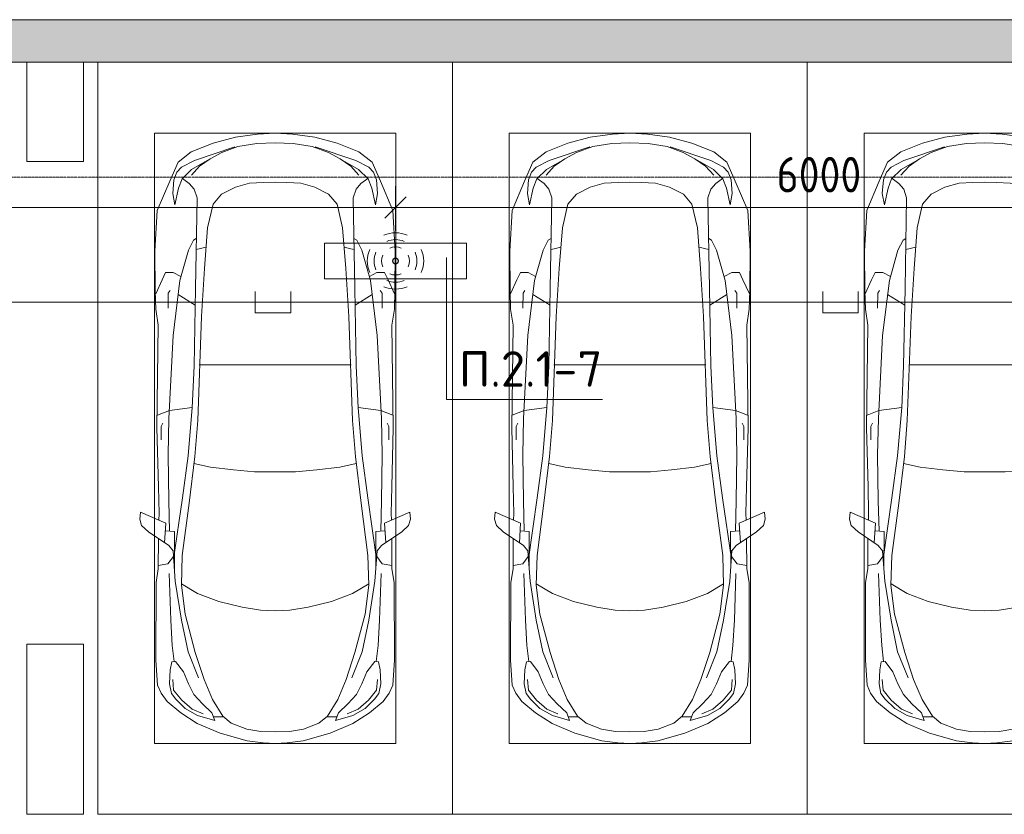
# Model space of a CAD drawing. Header units: millimetres. Extents: x -32229 to 170644, y -13689 to 125138.
# Tile 117 of 208: x -5115 to 1824, y 115760 to 121360. Entities that reach past the tile are written whole.
import ezdxf

# ---------------------------------------------------------------- set-up
doc = ezdxf.new("R2010")
doc.units = ezdxf.units.MM
doc.linetypes.add('ADSK_Линия сетки', pattern=[25, 20, -2.5, 0, -2.5])
for name, color, linetype, lineweight in [('A-ANNO-DIMS', 7, 'Continuous', 9), ('A-ANNO-DIMS-200', 7, 'Continuous', 9), ('A-ANNO-NOTE', 7, 'Continuous', 18), ('A-DETL-GENF', 7, 'Continuous', 18), ('A-DETL-THIN', 7, 'Continuous', 9), ('A-WALL', 7, 'Continuous', 18), ('A-WALL-PATT', 7, 'Continuous', 40), ('C-PRKG', 7, 'Continuous', 18), ('G-ANNO-TEXT', 7, 'Continuous', 9), ('S-COLS', 7, 'Continuous', 18), ('S-GRID', 7, 'Continuous', 9)]:
    doc.layers.add(name, color=color, linetype=linetype, lineweight=lineweight)
doc.layers.add('A-DETL', color=7, linetype='Continuous', lineweight=9, true_color=0x00a600)
doc.styles.add('GOST Common_6', font='GOST_Common.ttf', dxfattribs={"width": 0.9, "height": 250})
doc.styles.add('ISOCPEUR', font='isocpeur.ttf', dxfattribs={"height": 250})
doc.dimstyles.new('ГОСТ_2_5_мм2', dxfattribs={"dimscale": 304.8, "dimtxt": 251.428749, "dimasz": 0.492126, "dimexe": 0.492126, "dimexo": 0.656168, "dimgap": 0.098425, "dimtad": 1, "dimdec": 0, "dimdsep": 46, "dimtxsty": 'GOST Common_6', "dimblk1": 'OBLIQUE', "dimblk2": 'OBLIQUE', "dimsah": 1, "dimcen": 0.09, "dimazin": 2, "dimtfac": 1, "dimtdec": 4, "dimtix": 1, "dimtmove": 0, "dimatfit": 3, "dimfxl": 1, "dimtvp": 1, "dimtolj": 1, "dimtzin": 0, "dimarcsym": 2})

# ---------------------------------------------------------------- blocks, each defined once
blk = doc.blocks.new('АР_Машиноместо - 5300x2500_С-2205627--01 ЭО')
at = {"layer": 'A-DETL-GENF', "color": 253, "lineweight": 13, "true_color": 0xaaaaaa}
for p, q in [((1052.6, -517.5), (861.8, -571.6)), ((1165.1, -503.1), (1052.6, -517.5)), ((1250, -500), (1165.1, -503.1)), ((1250, -500), (1334.9, -503.1)), ((1334.9, -503.1), (1447.4, -517.5)), ((1447.4, -517.5), (1638.2, -571.6)), ((861.8, -571.6), (701.8, -640.4)), ((1050.7, -599.4), (941.4, -642.2)), ((1148.8, -583), (1050.7, -599.4)), ((1250, -581.6), (1148.8, -583)), ((1250, -581.6), (1351.2, -583)), ((1351.2, -583), (1449.3, -599.4)), ((1449.3, -599.4), (1558.6, -642.2)), ((1638.2, -571.6), (1798.2, -640.4)), ((701.8, -640.4), (584.4, -714.6)), ((824.6, -660.9), (703.5, -696.4)), ((804.5, -715.7), (824.6, -660.9)), ((881.5, -691.6), (809.1, -809.4)), ((888.4, -685.9), (815.2, -686.6)), ((941.4, -642.2), (881.5, -691.6)), ((1558.6, -642.2), (1618.5, -691.6)), ((1611.6, -685.9), (1684.8, -686.6)), ((1618.5, -691.6), (1690.9, -809.4)), ((1695.5, -715.7), (1675.4, -660.9)), ((1675.4, -660.9), (1796.5, -696.4)), ((1798.2, -640.4), (1915.6, -714.6)), ((584.4, -714.6), (489, -795.6)), ((616.5, -746.4), (550, -812.3)), ((703.5, -696.4), (616.5, -746.4)), ((737.5, -778.3), (804.5, -715.7)), ((1762.5, -778.3), (1695.5, -715.7)), ((1796.5, -696.4), (1883.5, -746.4)), ((1883.5, -746.4), (1950, -812.3)), ((1915.6, -714.6), (2011, -795.6)), ((489, -795.6), (445.9, -853.1)), ((550, -812.3), (519.1, -851.5)), ((677.4, -843.7), (737.5, -778.3)), ((809.1, -809.4), (749.2, -950.3)), ((1690.9, -809.4), (1750.8, -950.3)), ((1822.6, -843.7), (1762.5, -778.3)), ((1950, -812.3), (1980.9, -851.5)), ((2011, -795.6), (2054.1, -853.1)), ((445.9, -853.1), (420.9, -910.7)), ((519.1, -851.5), (505.7, -920)), ((639.1, -920), (677.4, -843.7)), ((1860.9, -920), (1822.6, -843.7)), ((1980.9, -851.5), (1994.3, -920)), ((2054.1, -853.1), (2079.1, -910.7)), ((420.9, -910.7), (409.5, -1087)), ((505.7, -920), (510.2, -1018.7)), ((603.4, -1004.8), (639.1, -920)), ((749.2, -950.3), (687.4, -1141)), ((1750.8, -950.3), (1812.6, -1141)), ((1896.6, -1004.8), (1860.9, -920)), ((1994.3, -920), (1989.8, -1018.7)), ((2079.1, -910.7), (2090.5, -1087)), ((510.2, -1018.7), (521.5, -1074.5)), ((548.5, -1076.2), (603.4, -1004.8)), ((1951.5, -1076.2), (1896.6, -1004.8)), ((1989.8, -1018.7), (1978.5, -1074.5)), ((409.5, -1087), (410.6, -1634.2)), ((521.5, -1074.5), (548.5, -1076.2)), ((1978.5, -1074.5), (1951.5, -1076.2)), ((2090.5, -1087), (2089.4, -1634.2)), ((687.4, -1141), (615.4, -1410.3)), ((1812.6, -1141), (1884.6, -1410.3)), ((615.4, -1410.3), (589.4, -1615.5)), ((1016.6, -1459.9), (1146.9, -1439.4)), ((1146.9, -1439.4), (1250, -1434.1)), ((1353.1, -1439.4), (1250, -1434.1)), ((1483.4, -1459.9), (1353.1, -1439.4)), ((1884.6, -1410.3), (1910.6, -1615.5)), ((703.6, -1557.1), (852.8, -1499)), ((852.8, -1499), (1016.6, -1459.9)), ((1647.2, -1499), (1483.4, -1459.9)), ((1796.4, -1557.1), (1647.2, -1499)), ((590.4, -1624.3), (703.6, -1557.1)), ((1909.6, -1624.3), (1796.4, -1557.1)), ((410.6, -1634.2), (426.5, -1730.9)), ((546.5, -1642.6), (530.6, -1857.6)), ((589.4, -1615.5), (595.8, -1824.8)), ((1910.6, -1615.5), (1904.2, -1824.8)), ((1953.5, -1642.6), (1969.4, -1857.6)), ((2089.4, -1634.2), (2073.5, -1730.9)), ((426.5, -1730.9), (427.5, -1943)), ((540.9, -1993.7), (539.8, -1733.1)), ((1959.1, -1993.7), (1960.2, -1733.1)), ((2073.5, -1730.9), (2072.5, -1943)), ((495, -1765.3), (426.6, -1753.4)), ((533.6, -1816.8), (495, -1765.3)), ((597, -2231), (535, -1798.3)), ((1903, -2231), (1965, -1798.3)), ((1966.4, -1816.8), (2005, -1765.3)), ((2005, -1765.3), (2073.4, -1753.4)), ((530.6, -1857.6), (500.6, -1894.5)), ((595.8, -1824.8), (644.6, -2191.8)), ((1904.2, -1824.8), (1855.4, -2191.8)), ((1969.4, -1857.6), (1999.4, -1894.5)), ((500.6, -1894.5), (357.8, -1990.1)), ((479.9, -2052.9), (471, -1914.3)), ((1999.4, -1894.5), (2142.2, -1990.1)), ((2020.1, -2052.9), (2029, -1914.3)), ((357.8, -1990.1), (309.5, -2036.1)), ((540.9, -1993.7), (476.3, -1997.9)), ((505.9, -1996), (500, -2210.1)), ((1959.1, -1993.7), (2023.7, -1997.9)), ((1994.1, -1996), (2000, -2210.1)), ((2142.2, -1990.1), (2190.5, -2036.1)), ((309.5, -2036.1), (296.8, -2079.9)), ((296.8, -2079.9), (301.4, -2130.5)), ((301.4, -2130.5), (479.9, -2052.9)), ((432.3, -2119.9), (430.7, -2073.9)), ((2198.6, -2130.5), (2020.1, -2052.9)), ((2067.7, -2119.9), (2069.3, -2073.9)), ((2190.5, -2036.1), (2203.2, -2079.9)), ((2203.2, -2079.9), (2198.6, -2130.5)), ((428.2, -2308.5), (432.3, -2119.9)), ((2071.8, -2308.5), (2067.7, -2119.9)), ((500, -2210.1), (495.7, -2532.3)), ((644.6, -2191.8), (684.2, -2522.3)), ((1855.4, -2191.8), (1815.8, -2522.3)), ((2000, -2210.1), (2004.3, -2532.3)), ((636.6, -2526.5), (597, -2231)), ((1863.4, -2526.5), (1903, -2231)), ((417.5, -2723), (428.2, -2308.5)), ((2082.5, -2723), (2071.8, -2308.5)), ((495.7, -2532.3), (501.4, -2789.7)), ((636.6, -2526.5), (665.8, -2867.4)), ((684.2, -2522.3), (704.9, -2775.5)), ((1815.8, -2522.3), (1795.1, -2775.5)), ((1863.4, -2526.5), (1834.2, -2867.4)), ((2004.3, -2532.3), (1998.6, -2789.7)), ((447.8, -2638.7), (447.8, -2733.7)), ((2052.2, -2638.7), (2052.2, -2733.7)), ((426.5, -3446.8), (417.5, -2723)), ((447.8, -2733.7), (459.7, -2756.2)), ((2052.2, -2733.7), (2040.3, -2756.2)), ((2073.5, -3446.8), (2082.5, -2723)), ((505.1, -2846.9), (420.9, -2813.3)), ((501.4, -2789.7), (530.9, -3374.8)), ((704.9, -2775.5), (731.2, -3507.6)), ((1795.1, -2775.5), (1768.8, -3507.6)), ((1998.6, -2789.7), (1969.1, -3374.8)), ((1994.9, -2846.9), (2079.1, -2813.3)), ((665.8, -2867.4), (505.1, -2846.9)), ((665.6, -2864.6), (678.7, -3159.5)), ((1834.4, -2864.6), (1821.3, -3159.5)), ((1834.2, -2867.4), (1994.9, -2846.9)), ((678.7, -3159.5), (689.3, -3705.5)), ((1821.3, -3159.5), (1810.7, -3705.5)), ((530.9, -3374.8), (578.7, -3762.9)), ((1969.1, -3374.8), (1921.3, -3762.9)), ((409.5, -3560), (426.5, -3446.8)), ((2090.5, -3560), (2073.5, -3446.8)), ((731.2, -3507.6), (752.2, -3845.6)), ((1768.8, -3507.6), (1747.8, -3845.6)), ((405.6, -3688.5), (409.5, -3560)), ((495.5, -3566.1), (496.8, -3671.6)), ((687.1, -3588.8), (566.5, -3663.9)), ((1812.9, -3588.8), (1933.5, -3663.9)), ((2004.5, -3566.1), (2003.2, -3671.6)), ((2094.4, -3688.5), (2090.5, -3560)), ((408.2, -3667), (453.1, -3766.3)), ((496.8, -3671.6), (510.1, -3691.5)), ((2003.2, -3671.6), (1989.9, -3691.5)), ((2091.8, -3667), (2046.9, -3766.3)), ((403.4, -3968), (405.6, -3688.5)), ((689.3, -3705.5), (699.7, -4345.5)), ((1810.7, -3705.5), (1800.3, -4345.5)), ((2096.6, -3968), (2094.4, -3688.5)), ((453.1, -3766.3), (478.4, -3819.3)), ((532.5, -3818.1), (585.5, -3790.5)), ((578.7, -3762.9), (638.7, -3975.4)), ((1921.3, -3762.9), (1861.3, -3975.4)), ((1967.5, -3818.1), (1914.5, -3790.5)), ((2046.9, -3766.3), (2021.6, -3819.3)), ((478.4, -3819.3), (532.5, -3818.1)), ((752.2, -3845.6), (774.4, -4132.9)), ((1747.8, -3845.6), (1725.6, -4132.9)), ((2021.6, -3819.3), (1967.5, -3818.1)), ((419.6, -4254.2), (403.4, -3968)), ((638.7, -3975.4), (675.2, -4045.5)), ((1861.3, -3975.4), (1824.8, -4045.5)), ((2080.4, -4254.2), (2096.6, -3968)), ((675.2, -4045.5), (694.6, -4057.6)), ((1824.8, -4045.5), (1805.4, -4057.6)), ((774.4, -4132.9), (812.5, -4298.9)), ((1725.6, -4132.9), (1687.5, -4298.9)), ((507.1, -4462.6), (419.6, -4254.2)), ((543.7, -4295.1), (528.4, -4374.7)), ((569.5, -4413.1), (543.7, -4295.1)), ((812.5, -4298.9), (872.7, -4370.2)), ((1687.5, -4298.9), (1627.3, -4370.2)), ((1930.5, -4413.1), (1956.3, -4295.1)), ((1956.3, -4295.1), (1971.6, -4374.7)), ((1992.9, -4462.6), (2080.4, -4254.2)), ((699.7, -4345.5), (679.6, -4406.3)), ((872.7, -4370.2), (970.5, -4419.3)), ((1627.3, -4370.2), (1529.5, -4419.3)), ((1800.3, -4345.5), (1820.4, -4406.3)), ((528.4, -4374.7), (536.4, -4471.4)), ((594.6, -4479.3), (569.5, -4413.1)), ((679.6, -4406.3), (645, -4445.5)), ((970.5, -4419.3), (1069.6, -4447.3)), ((1529.5, -4419.3), (1430.4, -4447.3)), ((1820.4, -4406.3), (1855, -4445.5)), ((1905.4, -4479.3), (1930.5, -4413.1)), ((1971.6, -4374.7), (1963.6, -4471.4)), ((565.9, -4595.1), (507.1, -4462.6)), ((536.4, -4471.4), (557.5, -4525.7)), ((661.8, -4543.1), (594.6, -4479.3)), ((645, -4445.5), (597.3, -4481.4)), ((717.1, -4568.9), (659.6, -4505.3)), ((1069.6, -4447.3), (1167.1, -4453.2)), ((1167.1, -4453.2), (1250, -4453.9)), ((1332.9, -4453.2), (1250, -4453.9)), ((1430.4, -4447.3), (1332.9, -4453.2)), ((1782.9, -4568.9), (1840.4, -4505.3)), ((1838.2, -4543.1), (1905.4, -4479.3)), ((1855, -4445.5), (1902.7, -4481.4)), ((1934.1, -4595.1), (1992.9, -4462.6)), ((1963.6, -4471.4), (1942.5, -4525.7)), ((557.5, -4525.7), (590.7, -4560.1)), ((590.7, -4560.1), (680.7, -4606.5)), ((788.5, -4617.7), (661.8, -4543.1)), ((791.3, -4619.7), (717.1, -4568.9)), ((1708.7, -4619.7), (1782.9, -4568.9)), ((1711.5, -4617.7), (1838.2, -4543.1)), ((1909.3, -4560.1), (1819.3, -4606.5)), ((1942.5, -4525.7), (1909.3, -4560.1)), ((659.1, -4669.9), (565.9, -4595.1)), ((680.7, -4606.5), (967, -4703.6)), ((873.9, -4665.1), (791.3, -4619.7)), ((1819.3, -4606.5), (1533, -4703.6)), ((1626.1, -4665.1), (1708.7, -4619.7)), ((1840.9, -4669.9), (1934.1, -4595.1)), ((812.7, -4729.4), (659.1, -4669.9)), ((988.2, -4706.7), (873.9, -4665.1)), ((1122.2, -4726.4), (988.2, -4706.7)), ((1377.8, -4726.4), (1511.8, -4706.7)), ((1511.8, -4706.7), (1626.1, -4665.1)), ((1687.3, -4729.4), (1840.9, -4669.9)), ((970.2, -4771.8), (812.7, -4729.4)), ((1126.4, -4794.1), (970.2, -4771.8)), ((1250, -4731.7), (1122.2, -4726.4)), ((1250, -4731.7), (1377.8, -4726.4)), ((1373.6, -4794.1), (1529.8, -4771.8)), ((1529.8, -4771.8), (1687.3, -4729.4)), ((1250, -4800), (1126.4, -4794.1)), ((1250, -4800), (1373.6, -4794.1))]:
    blk.add_line(p, q, dxfattribs=at)
at = {"layer": 'A-DETL-GENF', "color": 254, "lineweight": 13, "true_color": 0xd4d4d4}
for p, q in [((664.7, -739.9), (591.7, -805)), ((742.6, -707.8), (664.7, -739.9)), ((1757.4, -707.8), (1835.3, -739.9)), ((1835.3, -739.9), (1908.3, -805)), ((591.7, -805), (534.5, -874.4)), ((1908.3, -805), (1965.5, -874.4)), ((534.5, -874.4), (528.1, -949.5)), ((1965.5, -874.4), (1971.9, -949.5)), ((710.2, -962.8), (636.7, -1146)), ((1789.8, -962.8), (1863.3, -1146)), ((537.4, -1076.1), (524.9, -1188.6)), ((1962.6, -1076.1), (1975.1, -1188.6)), ((636.7, -1146), (590.3, -1367.8)), ((1863.3, -1146), (1909.7, -1367.8)), ((524.9, -1188.6), (513.9, -1368.9)), ((1975.1, -1188.6), (1986.1, -1368.9)), ((513.9, -1368.9), (502.3, -1696.3)), ((590.3, -1367.8), (546.5, -1642.6)), ((1909.7, -1367.8), (1953.5, -1642.6)), ((1986.1, -1368.9), (1997.7, -1696.3)), ((794.6, -2446), (955.7, -2426.8)), ((955.7, -2426.8), (1105.5, -2413.7)), ((1105.5, -2413.7), (1250, -2412.9)), ((1394.5, -2413.7), (1250, -2412.9)), ((1544.3, -2426.8), (1394.5, -2413.7)), ((1705.4, -2446), (1544.3, -2426.8)), ((677.9, -2473), (794.6, -2446)), ((1822.1, -2473), (1705.4, -2446)), ((715.1, -3168.3), (1250, -3167.3)), ((1784.9, -3168.3), (1250, -3167.3)), ((694.6, -3980.4), (765.1, -3996.8)), ((1805.4, -3980.4), (1734.9, -3996.8))]:
    blk.add_line(p, q, dxfattribs=at)
at = {"layer": 'C-PRKG', "color": 253, "lineweight": 13, "true_color": 0xaaaaaa}
for p, q in [((2500, 0), (0, 0)), ((0, 0), (0, -5300)), ((2500, 0), (2500, -5300)), ((400, -500), (400, -4800)), ((400, -500), (2100, -500)), ((2100, -500), (2100, -4800)), ((400, -4800), (2100, -4800))]:
    blk.add_line(p, q, dxfattribs=at)
blk = doc.blocks.new('Наметкина 10_РД_АР_П_rvt-1--01 ЭО')
at = {"layer": 'A-WALL-PATT', "lineweight": 5, "true_color": 0xaaaaaa}
h = blk.add_hatch(dxfattribs=at)
h.set_pattern_fill('FP_1', color=253, style=0, pattern_type=2)
h.set_pattern_definition([(45, (0, 0), (-228.0985, 228.0985), []), (45, (228.1, 0), (-228.0985, 228.0985), [403.225, -80.645, 6.706, -73.939])])
h.paths.add_polyline_path([(19235.3, 121060), (19235.3, 121360), (-20964.7, 121360), (-20964.7, 121060), (12549.4, 121060)])
at = {"layer": 'A-WALL', "color": 253, "lineweight": 13, "true_color": 0xaaaaaa}
for p, q in [((19235.3, 121360), (-20964.7, 121360)), ((-12764.7, 121060), (-5064.7, 121060)), ((-5064.7, 121060), (-4664.7, 121060)), ((-4664.7, 121060), (3035.3, 121060))]:
    blk.add_line(p, q, dxfattribs=at)
at = {"layer": 'S-COLS', "color": 253, "lineweight": 15, "true_color": 0xaaaaaa}
for p, q in [((-4664.7, 121060), (-5064.7, 121060)), ((-5064.7, 121060), (-5064.7, 120360)), ((-4664.7, 120360), (-4664.7, 121060)), ((-5064.7, 120360), (-4664.7, 120360)), ((-4664.7, 116960), (-5064.7, 116960)), ((-5064.7, 116960), (-5064.7, 115760)), ((-4664.7, 115760), (-4664.7, 116960)), ((-5064.7, 115760), (-4664.7, 115760))]:
    blk.add_line(p, q, dxfattribs=at)
at = {"layer": 'C-PRKG', "color": 253, "lineweight": 13, "true_color": 0xaaaaaa, "rotation": 180}
for p in [(-2064.7, 115760), (435.3, 115760), (2935.3, 115760)]:
    blk.add_blockref('АР_Машиноместо - 5300x2500_С-2205627--01 ЭО', p, dxfattribs=at)
blk = doc.blocks.new('DIMBLOCK125--01 ЭО')
at = {"layer": 'A-ANNO-DIMS-200'}
for p, q in [((-8465.4, 119871.8), (-8465.4, 120186)), ((-2465.7, 119871.6), (-2465.7, 120186)), ((-8465.4, 120036), (-8390.4, 120111)), ((-2465.7, 120036), (-2390.7, 120111)), ((-8465.4, 120036), (-8540.4, 119961)), ((-8465.4, 120036), (-2465.7, 120036)), ((-8465.4, 120036), (-8465.4, 119871.8)), ((-2465.7, 120036), (-2540.7, 119961)), ((-2465.7, 120036), (-2465.7, 119871.6))]:
    blk.add_line(p, q, dxfattribs=at)
at = {"layer": 'A-ANNO-DIMS-200', "color": 0, "insert": (-5780.9, 120392.7), "char_height": 250, "width": 756.843, "attachment_point": 1, "line_spacing_factor": 1.022761, "style": 'GOST Common_6'}
blk.add_mtext('6000', dxfattribs=at)
blk = doc.blocks.new('_Oblique')
at = {"color": 0, "linetype": 'ByBlock', "lineweight": -2}
blk.add_line((-0.5, -0.5), (0.5, 0.5), dxfattribs=at)
blk = doc.blocks.new('DIMBLOCK126--01 ЭО')
at = {"layer": 'A-ANNO-DIMS-200'}
for p, q in [((-2465.7, 119871.6), (-2465.7, 120186)), ((3534.6, 119872.9), (3534.6, 120186)), ((-2465.7, 120036), (-2390.7, 120111)), ((3534.6, 120036), (3609.6, 120111)), ((-2465.7, 120036), (-2540.7, 119961)), ((-2465.7, 120036), (3534.6, 120036)), ((-2465.7, 120036), (-2465.7, 119871.6)), ((3534.6, 120036), (3459.6, 119961)), ((3534.6, 120036), (3534.6, 119872.9))]:
    blk.add_line(p, q, dxfattribs=at)
at = {"layer": 'A-ANNO-DIMS-200', "color": 0, "insert": (219.1, 120392.7), "char_height": 250, "width": 756.843, "attachment_point": 1, "line_spacing_factor": 1.022761, "style": 'GOST Common_6'}
blk.add_mtext('6000', dxfattribs=at)

msp = doc.modelspace()

# ---------------------------------------------------------------- linework, layer by layer
at = {"layer": 'A-ANNO-NOTE', "color": 5, "lineweight": 9, "true_color": 0x0000ff}
for p, q in [((-2966.4, 119786.2), (-1966.4, 119786.2)), ((-2966.4, 119533.5), (-2966.4, 119786.2)), ((-1966.4, 119786.2), (-1966.4, 119533.5)), ((-1966.4, 119533.5), (-2966.4, 119533.5))]:
    msp.add_line(p, q, dxfattribs=at)
for centre in [(-2467.3, 119659.7), (-2466.4, 119660.6), (-2466.4, 119658.8), (-2465.5, 119659.7)]:
    msp.add_circle(centre, 20, dxfattribs=at)
for centre, radius, start, end in [((-2466.4, 119658.8), 199.6, 66, 114), ((-2466.4, 119658.8), 151.5, 66, 114), ((-2466.4, 119658.8), 99.8, 66, 114), ((-2465.5, 119659.7), 199.6, 156, 204), ((-2465.5, 119659.7), 151.5, 156, 204), ((-2465.5, 119659.7), 99.8, 156, 204), ((-2467.3, 119659.7), 99.8, 336, 24), ((-2467.3, 119659.7), 151.5, 336, 24), ((-2467.3, 119659.7), 199.6, 336, 24), ((-2466.4, 119660.6), 99.8, 246, 294), ((-2466.4, 119660.6), 151.5, 246, 294), ((-2466.4, 119660.6), 199.6, 246, 294)]:
    msp.add_arc(centre, radius, start, end, dxfattribs=at)
at = {"layer": 'A-DETL', "color": 5, "true_color": 0x0000ff}
for p, q in [((-2465.7, 119671.6), (-2465.7, 119369.3)), ((-3454.9, 119444.3), (-3454.9, 119294.3)), ((-3204.9, 119294.3), (-3204.9, 119444.3)), ((545.1, 119444.3), (545.1, 119294.3)), ((795.1, 119294.3), (795.1, 119444.3)), ((22488.8, 119369.3), (-19465.2, 119369.3)), ((-3454.9, 119294.3), (-3204.9, 119294.3)), ((545.1, 119294.3), (795.1, 119294.3))]:
    msp.add_line(p, q, dxfattribs=at)
at = {"layer": 'A-DETL-THIN'}
for p, q in [((-2106.8, 119683.2), (-2106.8, 118683.2)), ((-2106.8, 118683.2), (-1006.8, 118683.2))]:
    msp.add_line(p, q, dxfattribs=at)
at = {"layer": 'S-GRID', "color": 253, "linetype": 'ADSK_Линия сетки', "true_color": 0xaaaaaa}
msp.add_line((131381.2, 120250), (-30593.4, 120250), dxfattribs=at)

# ---------------------------------------------------------------- block references
at = {"lineweight": 5}
msp.add_blockref('Наметкина 10_РД_АР_П_rvt-1--01 ЭО', (0, 0), dxfattribs=at)

# ---------------------------------------------------------------- texts
at = {"layer": 'G-ANNO-TEXT', "insert": (-2019.1, 119023.6), "char_height": 250, "width": 1016.06, "attachment_point": 1, "line_spacing_factor": 1.139951, "style": 'ISOCPEUR'}
msp.add_mtext('\\pt600,1200,1800,2400,3000,3600,4200,4800,5400,6000,6600,7200,7800,8400,9000,9600,10200,10800,11400,12000,12600,13200,13800,14400,15000,15600,16200,16800,17400,18000,18600,19200;П.2.1-7', dxfattribs=at)

# ---------------------------------------------------------------- dimensions: what is measured, and where the dimension line sits
at = {"layer": 'A-ANNO-DIMS'}
for base, p1, p2, override, picture, middle in [((-2465.7, 120036), (-8465.4, 119671.8), (-2465.7, 119671.6), {"dimpost": '<>', "dimfxl": 5999.72521}, 'DIMBLOCK125--01 ЭО', (-5465.5, 120191)), ((3534.6, 120036), (-2465.7, 119671.6), (3534.6, 119672.9), {"dimpost": '<>', "dimfxl": 6000.253015}, 'DIMBLOCK126--01 ЭО', (534.5, 120191))]:
    dim = msp.add_linear_dim(base=base, p1=p1, p2=p2, dimstyle='ГОСТ_2_5_мм2', override=override, dxfattribs=at)
    dim.commit()
    dim.dimension.update_dxf_attribs({"geometry": picture, "text_midpoint": middle})

doc.saveas('drawing.dxf')
